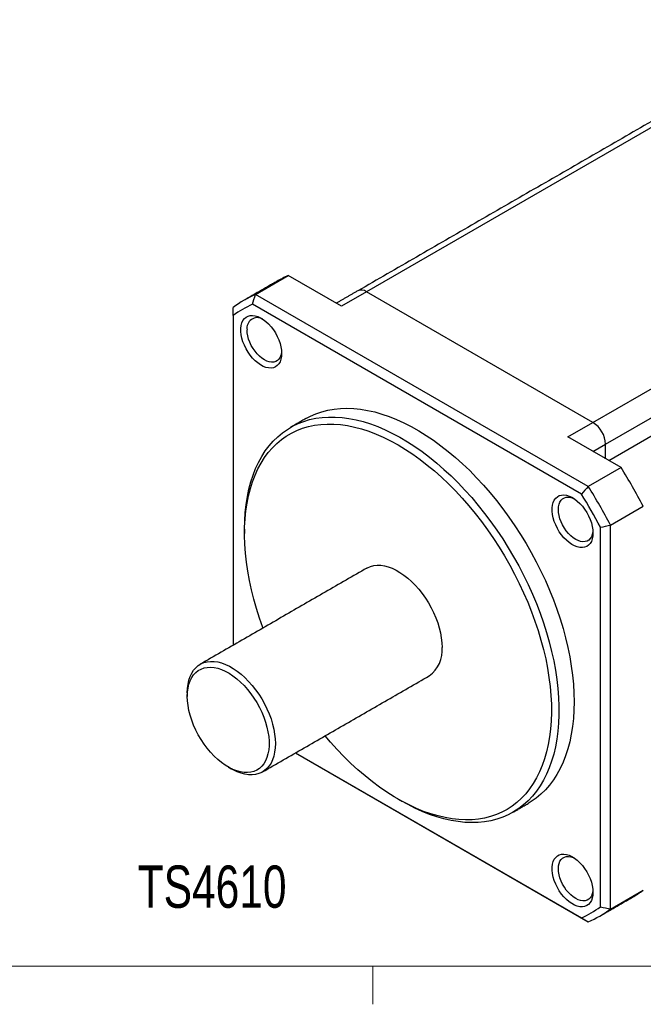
# Model space of a CAD drawing. Header units: millimetres. Extents: x 11 to 421, y 5 to 275.
# Tile 5 of 10: x 146 to 181, y 8 to 63. Entities that reach past the tile are written whole.
import ezdxf

# ---------------------------------------------------------------- set-up
doc = ezdxf.new("R2010")
doc.units = ezdxf.units.MM
doc.styles.add('SLDTEXTSTYLE0', font='TXT', dxfattribs={"width": 0.75})

msp = doc.modelspace()

# ---------------------------------------------------------------- linework, layer by layer
at = {"color": 7, "linetype": 'Continuous', "lineweight": 30}
for p, q in [((191.3759, 62.7863), (165.5722, 47.8902)), ((178.3001, 40.5425), (205.5237, 56.2583)), ((179.0072, 39.3177), (206.2308, 55.0336)), ((179.1842, 38.3993), (206.2308, 54.0129)), ((159.3293, 47.7386), (161.1678, 48.7999)), ((164.1579, 47.0737), (161.1678, 48.7999)), ((178.0376, 36.9385), (159.3293, 47.7386)), ((165.5722, 47.8902), (164.1579, 47.0737)), ((178.3001, 40.5425), (165.5722, 47.8902)), ((178.3001, 40.5425), (165.5722, 47.8902)), ((177.6472, 36.5107), (159.154, 47.1866)), ((158.0768, 46.5646), (158.0768, 28.0087)), ((176.8859, 39.7261), (178.3001, 40.5425)), ((179.876, 37.9999), (176.8859, 39.7261)), ((178.3002, 38.9096), (179.0072, 39.3177)), ((179.0072, 38.5015), (179.0072, 39.3177)), ((179.0072, 38.5015), (179.0072, 39.3177)), ((179.876, 37.9999), (178.0376, 36.9385)), ((179.29, 34.7692), (181.1285, 35.8306)), ((178.7243, 13.2897), (178.7243, 34.6451)), ((179.29, 13.1656), (179.29, 34.7692)), ((161.5754, 21.9458), (177.6472, 12.6677)), ((161.5754, 21.9457), (178.0376, 12.4423)), ((179.29, 13.1656), (181.1285, 14.2269))]:
    msp.add_line(p, q, dxfattribs=at)
at = {"color": 7, "linetype": 'Continuous', "lineweight": 0}
for p, q in [((415.9568, 9.9587), (15.9068, 9.9587)), ((165.9192, 9.9587), (165.9192, 7.8048))]:
    msp.add_line(p, q, dxfattribs=at)
at = {"color": 7, "linetype": 'Continuous', "lineweight": 30, "flags": 128}
for points in [[(160.7996, 44.4193), (160.7894, 44.2484), (160.7588, 44.0923), (160.7085, 43.9539), (160.6392, 43.8357), (160.5524, 43.7397), (160.4494, 43.6677), (160.3322, 43.6209), (160.2028, 43.6002), (160.0636, 43.606), (159.917, 43.6381), (159.7656, 43.696), (159.6122, 43.7787), (159.4595, 43.8846), (159.3101, 44.0119), (159.1669, 44.1582), (159.0323, 44.3211), (158.9087, 44.4976), (158.7984, 44.6845), (158.7033, 44.8786), (158.625, 45.0762), (158.5651, 45.274), (158.5246, 45.4684), (158.5041, 45.6559), (158.5041, 45.8331), (158.5246, 45.997), (158.5651, 46.1445), (158.625, 46.2731), (158.7033, 46.3804), (158.7984, 46.4646), (158.9087, 46.5242), (159.0323, 46.558), (159.1669, 46.5654), (159.3101, 46.5465), (159.4595, 46.5014), (159.6122, 46.4309), (159.7656, 46.3364), (159.917, 46.2196), (160.0636, 46.0824), (160.2028, 45.9274), (160.3322, 45.7574), (160.4494, 45.5753), (160.5524, 45.3844), (160.6392, 45.1881), (160.7085, 44.9899), (160.7588, 44.7934), (160.7894, 44.6021), (160.7996, 44.4193)], [(160.7959, 44.5277), (160.7897, 44.4693), (160.7602, 44.3298), (160.7118, 44.2077), (160.6453, 44.1055), (160.5621, 44.0253), (160.4641, 43.9686), (160.353, 43.9367), (160.2313, 43.9302), (160.1013, 43.9493), (159.9657, 43.9935), (159.8274, 44.0619), (159.689, 44.1532), (159.5534, 44.2655), (159.4235, 44.3966), (159.3017, 44.5436), (159.1907, 44.7037), (159.0926, 44.8736), (159.0094, 45.0499), (158.9429, 45.2288), (158.8945, 45.4069), (158.865, 45.5805), (158.8551, 45.746)], [(162.1511, 40.7528), (162.4142, 40.8924), (162.728, 41.0293), (163.0544, 41.1415), (163.3928, 41.2286), (163.7423, 41.2906), (164.1022, 41.3271), (164.4718, 41.3383), (164.8501, 41.3239), (165.2363, 41.2842), (165.6295, 41.2191), (166.029, 41.1288), (166.4338, 41.0135), (166.8429, 40.8734), (167.2555, 40.709), (167.6707, 40.5204), (168.0875, 40.3083), (168.505, 40.073), (168.9222, 39.815), (169.3383, 39.535), (169.7523, 39.2335), (170.1633, 38.9113), (170.5704, 38.569), (170.9726, 38.2075), (171.3691, 37.8274), (171.7589, 37.4298), (172.1413, 37.0154), (172.5153, 36.5851), (172.8801, 36.1401), (173.235, 35.6811), (173.579, 35.2093), (173.9115, 34.7258), (174.2317, 34.2315), (174.5389, 33.7276), (174.8324, 33.2152), (175.1115, 32.6955), (175.3757, 32.1697), (175.6243, 31.6388), (175.8567, 31.1041), (176.0726, 30.5668), (176.2713, 30.028), (176.4525, 29.4891), (176.6156, 28.9511), (176.7605, 28.4152), (176.8867, 27.8828), (176.994, 27.3549), (177.0821, 26.8328), (177.1508, 26.3175), (177.2, 25.8103), (177.2296, 25.3123), (177.2394, 24.8246)], [(158.7132, 34.5399), (158.7231, 35.0162), (158.7526, 35.4801), (158.8018, 35.9305), (158.8706, 36.3663), (158.9587, 36.7868), (159.0659, 37.1908), (159.1921, 37.5775), (159.337, 37.9461), (159.5002, 38.2957), (159.6813, 38.6255), (159.8801, 38.9348), (160.0959, 39.2229), (160.3284, 39.4892), (160.577, 39.7331), (160.8411, 39.954), (161.1203, 40.1514), (161.4137, 40.3249), (161.7209, 40.4741), (162.0411, 40.5987), (162.3736, 40.6984), (162.7177, 40.7729), (163.0725, 40.8222), (163.4373, 40.846), (163.8113, 40.8444), (164.1937, 40.8174), (164.5836, 40.7649), (164.98, 40.6872), (165.3822, 40.5844), (165.7893, 40.4567), (166.2003, 40.3044), (166.6143, 40.1278), (167.0304, 39.9275), (167.4477, 39.7036), (167.8652, 39.4569), (168.282, 39.1879), (168.6971, 38.897), (169.1097, 38.5851), (169.5189, 38.2528), (169.9236, 37.9008), (170.3231, 37.5299), (170.7164, 37.1409), (171.1026, 36.7347), (171.4809, 36.3123), (171.8504, 35.8745), (172.2103, 35.4224), (172.5599, 34.9569), (172.8982, 34.4791), (173.2247, 33.99), (173.5384, 33.4908), (173.8388, 32.9826), (174.1252, 32.4664), (174.397, 31.9435), (174.6534, 31.4149), (174.894, 30.882), (175.1182, 30.3458), (175.3256, 29.8077), (175.5156, 29.2686), (175.6878, 28.73), (175.8419, 28.1929), (175.9774, 27.6587), (176.0942, 27.1284), (176.1919, 26.6032), (176.2703, 26.0844), (176.3293, 25.573), (176.3687, 25.0703), (176.3884, 24.5773), (176.3884, 24.0951), (176.3687, 23.6249), (176.3293, 23.1677), (176.2703, 22.7244), (176.1919, 22.2961), (176.0942, 21.8838), (175.9774, 21.4883), (175.8419, 21.1105), (175.6878, 20.7513), (175.5156, 20.4116), (175.3256, 20.0919), (175.1182, 19.7931), (174.894, 19.5158), (174.6534, 19.2607), (174.397, 19.0282), (174.1252, 18.819), (173.8388, 18.6335), (173.5384, 18.4721), (173.2247, 18.3352), (172.8982, 18.223), (172.5599, 18.1359), (172.2103, 18.074), (171.8504, 18.0374), (171.4809, 18.0263), (171.1026, 18.0406), (170.7164, 18.0804), (170.3231, 18.1455), (169.9236, 18.2358), (169.5189, 18.3511), (169.1097, 18.4911), (168.6971, 18.6556), (168.282, 18.8441), (167.8652, 19.0562), (167.5506, 19.2314)], [(159.746, 28.9723), (159.7349, 29.0026), (159.5484, 29.5367), (159.3798, 30.0704), (159.2295, 30.6022), (159.0979, 31.1311), (158.9853, 31.6559), (158.8918, 32.1752), (158.8178, 32.688), (158.7634, 33.193), (158.7287, 33.6891), (158.7138, 34.1752), (158.7188, 34.65), (158.7436, 35.1126), (158.7881, 35.5619), (158.8524, 35.9967), (158.9361, 36.4162), (159.0392, 36.8194), (159.1614, 37.2053), (159.3024, 37.5731), (159.4618, 37.9219), (159.6394, 38.2509), (159.8347, 38.5593), (160.0473, 38.8465), (160.2766, 39.1117), (160.5222, 39.3544), (160.7835, 39.574), (161.0598, 39.7701), (161.3506, 39.942), (161.6552, 40.0896), (161.9728, 40.2123), (162.3028, 40.31), (162.6444, 40.3824), (162.9967, 40.4293), (163.3591, 40.4507), (163.7306, 40.4465), (164.1104, 40.4166), (164.4977, 40.3613), (164.8915, 40.2805), (165.2909, 40.1745), (165.695, 40.0435), (166.1029, 39.8878), (166.5137, 39.7079), (166.9263, 39.504), (167.3399, 39.2767)], [(167.3399, 39.2767), (167.7535, 39.0264), (168.1662, 38.7539), (168.5769, 38.4596), (168.9848, 38.1443), (169.389, 37.8087), (169.7884, 37.4535), (170.1822, 37.0797), (170.5694, 36.6879), (170.9492, 36.2793), (171.3207, 35.8546), (171.6831, 35.4148), (172.0355, 34.961), (172.377, 34.4943), (172.707, 34.0156), (173.0247, 33.5261), (173.3292, 33.0269), (173.62, 32.5192), (173.8964, 32.0041), (174.1576, 31.4829), (174.4032, 30.9566), (174.6325, 30.4266), (174.8451, 29.894), (175.0404, 29.3601), (175.218, 28.8261), (175.3775, 28.2932), (175.5185, 27.7626), (175.6406, 27.2356), (175.7437, 26.7134), (175.8275, 26.1972), (175.8917, 25.6882), (175.9363, 25.1875), (175.961, 24.6963), (175.966, 24.2157), (175.9511, 23.7468), (175.9164, 23.2908), (175.862, 22.8486), (175.788, 22.4213), (175.6946, 22.0098), (175.5819, 21.6152), (175.4503, 21.2382), (175.3, 20.8798), (175.1314, 20.5408), (174.9449, 20.222), (174.7409, 19.9242), (174.5199, 19.6479), (174.2824, 19.3938), (174.0289, 19.1626), (173.76, 18.9547), (173.4764, 18.7707), (173.1786, 18.6109), (172.8674, 18.4757), (172.5435, 18.3654), (172.2076, 18.2804), (171.8606, 18.2207), (171.5031, 18.1865), (171.1361, 18.178), (170.7603, 18.195), (170.3767, 18.2376), (169.986, 18.3057), (169.5893, 18.3991), (169.1874, 18.5177), (168.7813, 18.661), (168.3719, 18.8289), (167.96, 19.0209), (167.5468, 19.2365), (167.1331, 19.4754), (166.7198, 19.7368), (166.308, 20.0203), (165.8985, 20.3252), (165.4924, 20.6508), (165.0905, 20.9962), (164.6938, 21.3609), (164.3032, 21.7438), (163.9195, 22.1441), (163.5438, 22.5609), (163.2457, 22.91)], [(178.2996, 34.3168), (178.2894, 34.1458), (178.2588, 33.9898), (178.2085, 33.8514), (178.1392, 33.7332), (178.0524, 33.6372), (177.9494, 33.5652), (177.8322, 33.5184), (177.7028, 33.4977), (177.5636, 33.5035), (177.417, 33.5356), (177.2656, 33.5935), (177.1122, 33.6761), (176.9595, 33.782), (176.8101, 33.9093), (176.6669, 34.0557), (176.5323, 34.2186), (176.4087, 34.3951), (176.2984, 34.582), (176.2033, 34.776), (176.125, 34.9737), (176.0651, 35.1715), (176.0246, 35.3658), (176.0041, 35.5533), (176.0041, 35.7306), (176.0246, 35.8944), (176.0651, 36.042), (176.125, 36.1706), (176.2033, 36.2779), (176.2984, 36.3621), (176.4087, 36.4216), (176.5323, 36.4554), (176.6669, 36.4629), (176.8101, 36.4439), (176.9595, 36.3988), (177.1122, 36.3284), (177.2656, 36.2339), (177.417, 36.1171), (177.5636, 35.9799), (177.7028, 35.8249), (177.8322, 35.6548), (177.9494, 35.4727), (178.0524, 35.2818), (178.1392, 35.0856), (178.2085, 34.8874), (178.2588, 34.6909), (178.2894, 34.4995), (178.2996, 34.3168)], [(178.2959, 34.4252), (178.2897, 34.3668), (178.2602, 34.2273), (178.2118, 34.1052), (178.1453, 34.003), (178.0621, 33.9227), (177.9641, 33.8661), (177.853, 33.8342), (177.7313, 33.8277), (177.6013, 33.8467), (177.4657, 33.8909), (177.3274, 33.9594), (177.189, 34.0507), (177.0534, 34.163), (176.9235, 34.294), (176.8017, 34.4411), (176.6907, 34.6012), (176.5926, 34.7711), (176.5094, 34.9473), (176.4429, 35.1263), (176.3945, 35.3044), (176.365, 35.4779), (176.3551, 35.6434), (176.365, 35.7975), (176.3945, 35.937), (176.4429, 36.0591), (176.5094, 36.1613), (176.5926, 36.2416), (176.6907, 36.2982), (176.8017, 36.3301), (176.9235, 36.3366), (177.0534, 36.3175), (177.189, 36.2733), (177.2428, 36.2494)], [(165.5901, 32.346), (165.6296, 32.3679), (165.7969, 32.4401), (165.9765, 32.4871), (166.1672, 32.5085), (166.3672, 32.5043), (166.5751, 32.4744), (166.7892, 32.419), (167.0077, 32.3387), (167.2289, 32.234), (167.451, 32.1058), (167.6721, 31.9551), (167.8906, 31.7832), (168.1047, 31.5914), (168.3126, 31.3813), (168.5127, 31.1545), (168.7033, 30.9129), (168.883, 30.6585), (169.0502, 30.3932), (169.2037, 30.1193), (169.3421, 29.8388), (169.4645, 29.5542), (169.5697, 29.2676), (169.657, 28.9815), (169.7256, 28.698), (169.775, 28.4194), (169.8048, 28.1481), (169.8148, 27.8862)], [(155.4959, 25.3349), (155.5058, 25.5853), (155.5357, 25.8222), (155.5851, 26.0437), (155.6537, 26.248), (155.741, 26.4334), (155.8462, 26.5985), (155.9685, 26.7419), (156.107, 26.8624), (156.2605, 26.9592), (156.4277, 27.0314), (156.6074, 27.0784), (156.798, 27.0998), (156.9981, 27.0956), (157.206, 27.0657), (157.42, 27.0103), (157.6385, 26.93), (157.8597, 26.8253), (158.0818, 26.6971), (158.303, 26.5464), (158.5215, 26.3745), (158.7355, 26.1827), (158.9434, 25.9726), (159.1435, 25.7458), (159.3342, 25.5042), (159.5138, 25.2498), (159.681, 24.9845), (159.8345, 24.7106), (159.973, 24.4301), (160.0953, 24.1455), (160.2005, 23.8589), (160.2878, 23.5728), (160.3564, 23.2893), (160.4059, 23.0107), (160.4357, 22.7394), (160.4456, 22.4775), (160.4357, 22.227), (160.4059, 21.9901), (160.3564, 21.7686), (160.2878, 21.5644), (160.2005, 21.379), (160.0953, 21.2139), (159.973, 21.0705), (159.8345, 20.9499), (159.681, 20.8532), (159.5138, 20.781), (159.3342, 20.734), (159.1435, 20.7125), (158.9434, 20.7167), (158.7355, 20.7467), (158.5215, 20.802), (158.303, 20.8824), (158.0818, 20.9871), (157.9704, 21.0485)], [(155.4959, 25.1308), (155.506, 25.3735), (155.5362, 25.6023), (155.5862, 25.8154), (155.6557, 26.0108), (155.7439, 26.1868), (155.8502, 26.3419), (155.9735, 26.4747), (156.1128, 26.584), (156.267, 26.6688), (156.4345, 26.7285), (156.614, 26.7625), (156.8038, 26.7705), (157.0024, 26.7525), (157.2079, 26.7085), (157.4185, 26.639), (157.6325, 26.5446), (157.8479, 26.426), (158.0628, 26.2845), (158.2753, 26.1212), (158.4836, 25.9375), (158.6858, 25.735), (158.8803, 25.5156), (159.0651, 25.2811), (159.2388, 25.0337), (159.3998, 24.7754), (159.5467, 24.5087), (159.6782, 24.2357), (159.7931, 23.9589), (159.8905, 23.6808), (159.9694, 23.4038), (160.0292, 23.1302), (160.0694, 22.8626), (160.0895, 22.6033), (160.0895, 22.3545), (160.0694, 22.1185), (160.0292, 21.8973), (159.9694, 21.6928), (159.8905, 21.5069), (159.7931, 21.3412), (159.6782, 21.1971), (159.5467, 21.0759), (159.3998, 20.9787), (159.2388, 20.9064), (159.0651, 20.8595), (158.8803, 20.8385), (158.6858, 20.8435), (158.4836, 20.8746), (158.2753, 20.9314), (158.0628, 21.0134), (157.8479, 21.12), (157.6325, 21.2502), (157.4185, 21.4028), (157.2079, 21.5765), (157.0024, 21.7698), (156.8038, 21.9809), (156.614, 22.2081), (156.4345, 22.4493), (156.267, 22.7025), (156.1128, 22.9653), (155.9735, 23.2354), (155.8502, 23.5106), (155.7439, 23.7884), (155.6557, 24.0663), (155.5862, 24.3418), (155.5362, 24.6127), (155.506, 24.8765), (155.4959, 25.1308)], [(177.2394, 24.8246), (177.2296, 24.3483), (177.2, 23.8844), (177.1508, 23.4341), (177.0821, 22.9982), (176.994, 22.5777), (176.8867, 22.1737), (176.7605, 21.787), (176.6156, 21.4184), (176.4525, 21.0688), (176.2713, 20.739), (176.0726, 20.4297), (175.8567, 20.1416), (175.6243, 19.8753), (175.3757, 19.6314), (175.1115, 19.4105), (174.8324, 19.2131), (174.6501, 19.1016)], [(178.2996, 14.1084), (178.2894, 13.9375), (178.2588, 13.7814), (178.2085, 13.643), (178.1392, 13.5248), (178.0524, 13.4288), (177.9494, 13.3568), (177.8322, 13.31), (177.7028, 13.2893), (177.5636, 13.2951), (177.417, 13.3272), (177.2656, 13.3851), (177.1122, 13.4678), (176.9595, 13.5737), (176.8101, 13.701), (176.6669, 13.8474), (176.5323, 14.0102), (176.4087, 14.1867), (176.2984, 14.3736), (176.2033, 14.5677), (176.125, 14.7653), (176.0651, 14.9631), (176.0246, 15.1575), (176.0041, 15.345), (176.0041, 15.5222), (176.0246, 15.6861), (176.0651, 15.8336), (176.125, 15.9622), (176.2033, 16.0696), (176.2984, 16.1537), (176.4087, 16.2133), (176.5323, 16.2471), (176.6669, 16.2546), (176.8101, 16.2356), (176.9595, 16.1905), (177.1122, 16.12), (177.2656, 16.0256), (177.417, 15.9087), (177.5636, 15.7715), (177.7028, 15.6166), (177.8322, 15.4465), (177.9494, 15.2644), (178.0524, 15.0735), (178.1392, 14.8772), (178.2085, 14.679), (178.2588, 14.4825), (178.2894, 14.2912), (178.2996, 14.1084)], [(178.2959, 14.2169), (178.2897, 14.1584), (178.2602, 14.0189), (178.2118, 13.8968), (178.1453, 13.7946), (178.0621, 13.7144), (177.9641, 13.6577), (177.853, 13.6258), (177.7313, 13.6193), (177.6013, 13.6384), (177.4657, 13.6826), (177.3274, 13.751), (177.189, 13.8424), (177.0534, 13.9547), (176.9235, 14.0857), (176.8017, 14.2327), (176.6907, 14.3928), (176.5926, 14.5627), (176.5094, 14.739), (176.4429, 14.9179), (176.3945, 15.096), (176.365, 15.2696), (176.3551, 15.4351), (176.365, 15.5891), (176.3945, 15.7286), (176.4429, 15.8508), (176.5094, 15.953), (176.5926, 16.0332), (176.6907, 16.0899), (176.8017, 16.1218), (176.9235, 16.1282), (177.0534, 16.1092), (177.189, 16.065), (177.2428, 16.0411)]]:
    msp.add_lwpolyline(points, dxfattribs=at)
at = {"color": 7, "linetype": 'Continuous', "lineweight": 30}
for centre, radius, start, end in [((163.8673, 42.678), 6.6907, 113.79583, 119.99253), ((162.0253, 41.6239), 6.6826, 113.79308, 126.21767), ((165.2808, 47.4968), 0.4895, 53.47043, 115.21911), ((165.2808, 47.4968), 0.4895, 53.47043, 115.21911), ((161.8739, 41.233), 6.5456, 114.55325, 125.45751), ((159.4375, 45.846), 0.5909, 58.88893, 189.74837), ((177.4785, 39.2516), 1.5302, 2.4763, 57.5237), ((177.4785, 39.2516), 1.5302, 2.4763, 57.5237), ((150.5464, 19.6202), 34.6127, 27.9263, 32.0737), ((148.7079, 18.5589), 34.6127, 27.9263, 32.0737), ((148.8194, 18.6232), 33.9264, 28.1806, 31.8194), ((168.0809, 27.7054), 1.7433, 305.3599, 5.95228), ((177.1762, 19.624), 6.6895, 300.00151, 306.21547), ((174.9273, 18.6214), 6.5456, 294.55325, 305.45751), ((175.3416, 18.557), 6.6826, 293.79308, 306.21767)]:
    msp.add_arc(centre, radius, start, end, dxfattribs=at)
for points, degree in [([(191.5047, 63.1988), (165.0722, 47.9397)], 1), ([(160.5227, 48.4728), (158.6842, 47.4114)], 1), ([(159.154, 47.1866), (159.2122, 47.3707), (159.2706, 47.5547), (159.3293, 47.7386)], 3), ([(165.0722, 47.9397), (163.8651, 47.2428)], 1), ([(158.0768, 46.5646), (158.0768, 46.715), (158.0768, 46.8653), (158.0768, 47.0153)], 3), ([(162.1511, 40.7528), (161.3026, 40.2629)], 1), ([(178.0376, 36.9385), (177.9076, 36.7958), (177.7775, 36.6532), (177.6472, 36.5107)], 3), ([(158.7132, 34.5399), (158.7132, 34.295)], 1), ([(178.7243, 34.6451), (178.9128, 34.6867), (179.1014, 34.7281), (179.29, 34.7692)], 3), ([(165.5901, 32.346), (156.2209, 26.9373)], 1), ([(159.7206, 20.875), (169.0898, 26.2837)], 1), ([(155.4959, 25.3349), (155.4959, 25.1308)], 1), ([(157.7936, 21.1506), (157.9704, 21.0485)], 1), ([(167.3385, 19.3539), (167.5506, 19.2314)], 1), ([(173.8015, 18.6117), (174.6501, 19.1016)], 1), ([(178.6826, 12.7695), (180.5211, 13.8308)], 1), ([(178.7243, 13.2897), (178.9128, 13.2481), (179.1014, 13.2067), (179.29, 13.1656)], 3), ([(177.6472, 12.6677), (177.7775, 12.5925), (177.9076, 12.5174), (178.0376, 12.4423)], 3)]:
    msp.add_open_spline(points, degree=degree, dxfattribs=at)

# ---------------------------------------------------------------- texts
at = {"color": 7, "linetype": 'Continuous', "lineweight": 0, "insert": (152.7084, 15.6147), "char_height": 2.38125, "attachment_point": 1, "style": 'SLDTEXTSTYLE0'}
msp.add_mtext('TS4610', dxfattribs=at)

doc.saveas('drawing.dxf')
